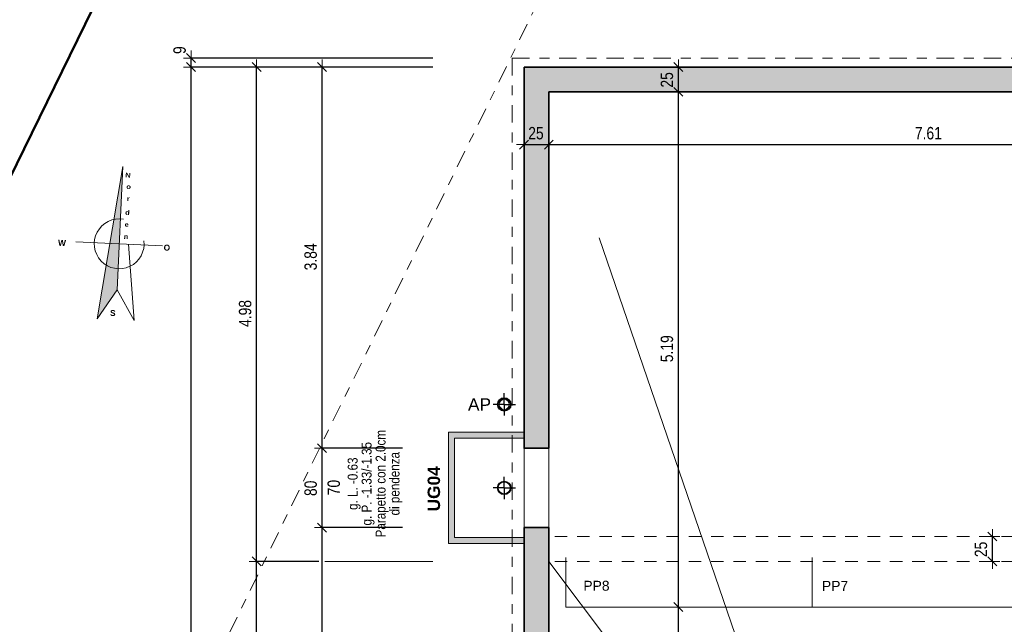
# Model space of a CAD drawing. Header units: metres. Extents: x -75 to 65, y -68 to 92.
# Tile 7 of 34: x -3.09 to 6.83, y 5.44 to 11.53. Entities that reach past the tile are written whole.
import ezdxf

# ---------------------------------------------------------------- set-up
doc = ezdxf.new("R2010")
doc.units = ezdxf.units.M
doc.header["$PDMODE"] = 65
for name, pattern in [('AUSGEZOGEN', [0]), ('STRICHLINIE_S4', [0.275, 0.175, -0.05, 0, -0.05]), ('VERDECKT2_S2', [0.165, 0.125, -0.04])]:
    doc.linetypes.add(name, pattern=pattern)
for name, color, linetype in [('XR$1$000 Kataster', 7, 'AUSGEZOGEN'), ('XR$1$010 Aussenwände', 7, 'AUSGEZOGEN'), ('XR$1$010 Aussenwände Bauteilschraffuren', 7, 'AUSGEZOGEN'), ('XR$1$010 Fenster', 7, 'AUSGEZOGEN'), ('XR$1$015 Innenwände', 7, 'AUSGEZOGEN'), ('XR$1$035 Decken', 7, 'AUSGEZOGEN'), ('XR$1$060 Möbel Einbau', 7, 'AUSGEZOGEN'), ('XR$1$065 Möbel Einrichtung', 7, 'AUSGEZOGEN'), ('XR$1$065 Möbel Einrichtung Bauteilschraffuren', 7, 'AUSGEZOGEN'), ('XR$1$080 Raumdefinitionen Kontur', 7, 'AUSGEZOGEN'), ('XR$1$Betonwände 1_50', 7, 'AUSGEZOGEN'), ('XR$2$160 Beschriftungen 50', 7, 'AUSGEZOGEN')]:
    doc.layers.add(name, color=color, linetype=linetype)
doc.layers.add('XR$1$STANDARD_1', color=7, linetype='AUSGEZOGEN', lineweight=25)
doc.layers.add('XR$2$STANDARD_1', color=7, linetype='AUSGEZOGEN', lineweight=25)
doc.styles.add('ARIAL', font='arial.ttf')
doc.styles.add('Arial Black', font='txt')
doc.dimstyles.new('DIMSTYLE_3', dxfattribs={"dimtxt": 0.125, "dimasz": 0.15, "dimexe": 0, "dimexo": 0, "dimgap": 0.0625, "dimtad": 2, "dimrnd": 0.005, "dimzin": 4, "dimdsep": 46, "dimtxsty": 'ARIAL', "dimblk1": 'ALL_ML_STRICH', "dimblk2": 'ALL_ML_STRICH', "dimsah": 1, "dimcen": 0, "dimclrd": 7, "dimclre": 7, "dimclrt": 7, "dimadec": 0, "dimazin": 0, "dimtfac": 1, "dimtdec": 0, "dimtix": 1, "dimtmove": 2, "dimatfit": 3, "dimfxl": 0, "dimtzin": 0, "dimlwd": 0, "dimlwe": 18, "dimarcsym": 0})
doc.dimstyles.new('DIMSTYLE_6', dxfattribs={"dimtxt": 0.125, "dimasz": 0.15, "dimexe": 0, "dimexo": 0, "dimgap": 0.0625, "dimtad": 2, "dimdec": 1, "dimlfac": 100, "dimrnd": 0.5, "dimzin": 4, "dimdsep": 46, "dimtxsty": 'ARIAL', "dimblk1": 'ALL_ML_STRICH', "dimblk2": 'ALL_ML_STRICH', "dimsah": 1, "dimcen": 0, "dimclrd": 7, "dimclre": 7, "dimclrt": 7, "dimadec": 0, "dimazin": 0, "dimtfac": 1, "dimtdec": 0, "dimtix": 1, "dimtmove": 2, "dimatfit": 3, "dimfxl": 0, "dimtzin": 0, "dimlwd": 0, "dimlwe": 18, "dimarcsym": 0})
doc.dimstyles.new('DIMSTYLE_7', dxfattribs={"dimtxt": 0.125, "dimasz": 0.15, "dimexe": 0, "dimexo": 0, "dimgap": 0.0625, "dimtad": 2, "dimdec": 1, "dimlfac": 100, "dimrnd": 0.5, "dimzin": 4, "dimdsep": 46, "dimtxsty": 'ARIAL', "dimblk1": 'ALL_ML_STRICH', "dimblk2": 'ALL_ML_STRICH', "dimsah": 1, "dimcen": 0, "dimclrd": 7, "dimclre": 7, "dimclrt": 7, "dimadec": 0, "dimazin": 0, "dimtfac": 1, "dimtdec": 0, "dimtix": 1, "dimtmove": 2, "dimatfit": 3, "dimfxl": 0, "dimtvp": 1.2, "dimtzin": 0, "dimlwd": 0, "dimlwe": 18, "dimarcsym": 0})
pattern_1 = [(0, (0.1125, 0.1125), (0.05625, 0.05625), [0.05625, -0.05625]), (90, (0.1125, 0.1125), (-0.05625, 0.05625), [0.05625, -0.05625])]

# ---------------------------------------------------------------- blocks, each defined once
blk = doc.blocks.new('COMPLEXOBJECT_0')
at = {"layer": 'XR$1$010 Aussenwände', "color": 7, "linetype": 'AUSGEZOGEN', "lineweight": 35, "transparency": 33554687}
for start, end in [(90, 270), (270, 90)]:
    blk.add_arc((1.9918, 6.4135), 0.00005, start, end, dxfattribs=at)
blk = doc.blocks.new('COMPLEXOBJECT_1')
at = {"layer": 'XR$1$010 Aussenwände', "color": 7, "linetype": 'AUSGEZOGEN', "lineweight": 35, "transparency": 33554687}
for start, end in [(90, 270), (270, 90)]:
    blk.add_arc((1.9918, 7.2135), 0.00005, start, end, dxfattribs=at)
blk = doc.blocks.new('COMPLEXOBJECT_2')
at = {"layer": 'XR$1$010 Fenster', "color": 7, "linetype": 'AUSGEZOGEN', "lineweight": 13, "transparency": 33554687}
for start, end in [(90, 270), (270, 90)]:
    blk.add_arc((1.9918, 7.2135), 0.00005, start, end, dxfattribs=at)
blk = doc.blocks.new('COMPLEXOBJECT_3')
at = {"layer": 'XR$1$010 Fenster', "color": 7, "linetype": 'AUSGEZOGEN', "lineweight": 13, "transparency": 33554687}
for start, end in [(90, 270), (270, 90)]:
    blk.add_arc((1.9918, 6.4135), 0.00005, start, end, dxfattribs=at)
blk = doc.blocks.new('COMPLEXOBJECT_12')
at = {"layer": 'XR$1$065 Möbel Einrichtung', "color": 7, "linetype": 'AUSGEZOGEN', "lineweight": 13, "transparency": 33554687}
for start, end in [(90, 270), (270, 90)]:
    blk.add_arc((1.7922, 7.6539), 0.05, start, end, dxfattribs=at)
blk = doc.blocks.new('COMPLEXOBJECT_24')
at = {"layer": 'XR$1$000 Kataster', "color": 7, "linetype": 'AUSGEZOGEN', "lineweight": 50, "transparency": 33554687}
blk.add_lwpolyline([(22.6573, 18.7576), (16.7383, 21.5867), (17.5206, 23.4483), (6.1286, 28.9846), (-7.0927, 1.9507), (0.9663, -14.7218), (26.0318, -14.6493)], dxfattribs=at)
blk = doc.blocks.new('COMPLEXOBJECT_26')
at = {"layer": 'XR$1$000 Kataster', "color": 7, "linetype": 'AUSGEZOGEN', "lineweight": 50, "transparency": 33554687}
blk.add_lwpolyline([(22.6573, 18.7576), (16.7383, 21.5867), (17.5206, 23.4483), (6.1286, 28.9846), (-7.0927, 1.9507), (0.9663, -14.7218), (26.0318, -14.6493)], dxfattribs=at)
blk = doc.blocks.new('ALL_ML_STRICH')
at = {"color": 0, "linetype": 'ByBlock', "lineweight": -2}
for p, q in [((-1, 0), (0.5, 0)), ((-0.3, -0.3), (0.3, 0.3)), ((0, -0.5), (0, 0.5))]:
    blk.add_line(p, q, dxfattribs=at)
blk = doc.blocks.new('*D68')
at = {"layer": 'DEFPOINTS', "color": 7, "linetype": 'AUSGEZOGEN', "lineweight": 18, "transparency": 16777216}
for p in [(3.5459, 5.6135), (3.5109, -1.2065), (3.5459, -1.2065)]:
    blk.add_point(p, dxfattribs=at)
at = {"layer": 'XR$2$STANDARD_1', "color": 7, "linetype": 'AUSGEZOGEN', "lineweight": -2, "transparency": 16777216}
for p, q in [((3.5459, 5.6135), (3.5459, 5.6135)), ((3.5459, -1.2065), (3.5459, 5.6135)), ((3.0159, -1.2065), (3.5459, -1.2065))]:
    blk.add_line(p, q, dxfattribs=at)
at = {"layer": 'XR$2$STANDARD_1', "color": 7, "linetype": 'AUSGEZOGEN', "lineweight": 18, "transparency": 16777216, "xscale": 0.15, "yscale": 0.15, "zscale": 0.15}
for p, rotation in [((3.5459, 5.6135), 90), ((3.5459, -1.2065), 270)]:
    blk.add_blockref('ALL_ML_STRICH', p, dxfattribs=dict(at, rotation=rotation))
at = {"layer": 'XR$2$STANDARD_1', "color": 7, "linetype": 'AUSGEZOGEN', "lineweight": 18, "transparency": 16777216, "insert": (3.4313, 2.2112), "char_height": 0.125, "width": 0.4, "attachment_point": 5, "rotation": 90, "style": 'ARIAL'}
blk.add_mtext('\\W0.80;\\A1;{\\A1;{6.82\\H0.082500;\\S^ ;}}', dxfattribs=at)
blk = doc.blocks.new('*D69')
at = {"layer": 'DEFPOINTS', "color": 7, "linetype": 'AUSGEZOGEN', "lineweight": 18, "transparency": 16777216}
for p in [(3.5809, 10.8035), (3.5459, 5.6135), (3.5459, 5.6135)]:
    blk.add_point(p, dxfattribs=at)
at = {"layer": 'XR$2$STANDARD_1', "color": 7, "linetype": 'AUSGEZOGEN', "lineweight": -2, "transparency": 16777216}
for p, q in [((3.5459, 10.8035), (3.5459, 10.8035)), ((3.5459, 5.6135), (3.5459, 10.8035)), ((3.5459, 5.6135), (3.5459, 5.6135))]:
    blk.add_line(p, q, dxfattribs=at)
at = {"layer": 'XR$2$STANDARD_1', "color": 7, "linetype": 'AUSGEZOGEN', "lineweight": 18, "transparency": 16777216, "xscale": 0.15, "yscale": 0.15, "zscale": 0.15}
for p, rotation in [((3.5459, 10.8035), 90), ((3.5459, 5.6135), 270)]:
    blk.add_blockref('ALL_ML_STRICH', p, dxfattribs=dict(at, rotation=rotation))
at = {"layer": 'XR$2$STANDARD_1', "color": 7, "linetype": 'AUSGEZOGEN', "lineweight": 18, "transparency": 16777216, "insert": (3.4313, 8.2156), "char_height": 0.125, "width": 0.4, "attachment_point": 5, "rotation": 90, "style": 'ARIAL'}
blk.add_mtext('\\W0.80;\\A1;{\\A1;{5.19\\H0.082500;\\S^ ;}}', dxfattribs=at)
blk = doc.blocks.new('*D70')
at = {"layer": 'DEFPOINTS', "color": 7, "linetype": 'AUSGEZOGEN', "lineweight": 18, "transparency": 16777216}
for p in [(3.5459, 11.0535), (3.5459, 10.8035), (3.5809, 10.8035)]:
    blk.add_point(p, dxfattribs=at)
at = {"layer": 'XR$2$STANDARD_1', "color": 7, "linetype": 'AUSGEZOGEN', "lineweight": -2, "transparency": 16777216}
for p, q in [((3.5459, 11.0535), (3.5459, 11.0535)), ((3.5459, 10.8035), (3.5459, 11.0535)), ((3.5459, 10.8035), (3.5459, 10.8035))]:
    blk.add_line(p, q, dxfattribs=at)
at = {"layer": 'XR$2$STANDARD_1', "color": 7, "linetype": 'AUSGEZOGEN', "lineweight": 18, "transparency": 16777216, "xscale": 0.15, "yscale": 0.15, "zscale": 0.15}
for p, rotation in [((3.5459, 11.0535), 90), ((3.5459, 10.8035), 270)]:
    blk.add_blockref('ALL_ML_STRICH', p, dxfattribs=dict(at, rotation=rotation))
at = {"layer": 'XR$2$STANDARD_1', "color": 7, "linetype": 'AUSGEZOGEN', "lineweight": 18, "transparency": 16777216, "insert": (3.4313, 10.9236), "char_height": 0.125, "width": 0.4, "attachment_point": 5, "rotation": 90, "style": 'ARIAL'}
blk.add_mtext('\\W0.80;\\A1;{\\A1;{25\\H0.082500;\\S^ ;}}', dxfattribs=at)
blk = doc.blocks.new('*D103')
at = {"layer": 'DEFPOINTS', "color": 7, "linetype": 'AUSGEZOGEN', "lineweight": 18, "transparency": 16777216}
for p in [(1.9918, 10.6189), (2.2418, 10.6694), (1.9918, 10.2717)]:
    blk.add_point(p, dxfattribs=at)
at = {"layer": 'XR$2$STANDARD_1', "color": 7, "linetype": 'AUSGEZOGEN', "lineweight": -2, "transparency": 16777216}
for p, q in [((1.9918, 10.2717), (1.9918, 10.2717)), ((1.9918, 10.2717), (2.2418, 10.2717)), ((2.2418, 10.2717), (2.2418, 10.2717))]:
    blk.add_line(p, q, dxfattribs=at)
at = {"layer": 'XR$2$STANDARD_1', "color": 7, "linetype": 'AUSGEZOGEN', "lineweight": 18, "transparency": 16777216, "xscale": 0.15, "yscale": 0.15, "zscale": 0.15, "rotation": 180}
blk.add_blockref('ALL_ML_STRICH', (1.9918, 10.2717), dxfattribs=at)
at = {"layer": 'XR$2$STANDARD_1', "color": 7, "linetype": 'AUSGEZOGEN', "lineweight": 18, "transparency": 16777216, "xscale": 0.15, "yscale": 0.15, "zscale": 0.15}
blk.add_blockref('ALL_ML_STRICH', (2.2418, 10.2717), dxfattribs=at)
at = {"layer": 'XR$2$STANDARD_1', "color": 7, "linetype": 'AUSGEZOGEN', "lineweight": 18, "transparency": 16777216, "insert": (2.1119, 10.3863), "char_height": 0.125, "width": 0.4, "attachment_point": 5, "style": 'ARIAL'}
blk.add_mtext('\\W0.80;\\A1;{\\A1;{25\\H0.082500;\\S^ ;}}', dxfattribs=at)
blk = doc.blocks.new('*D104')
at = {"layer": 'DEFPOINTS', "color": 7, "linetype": 'AUSGEZOGEN', "lineweight": 18, "transparency": 16777216}
for p in [(2.2418, 10.6694), (2.2418, 10.2717), (9.8518, 10.2238)]:
    blk.add_point(p, dxfattribs=at)
at = {"layer": 'XR$2$STANDARD_1', "color": 7, "linetype": 'AUSGEZOGEN', "lineweight": -2, "transparency": 16777216}
for p, q in [((2.2418, 10.2717), (2.2418, 10.2717)), ((2.2418, 10.2717), (9.8518, 10.2717)), ((9.8518, 10.2717), (9.8518, 10.2717))]:
    blk.add_line(p, q, dxfattribs=at)
at = {"layer": 'XR$2$STANDARD_1', "color": 7, "linetype": 'AUSGEZOGEN', "lineweight": 18, "transparency": 16777216, "xscale": 0.15, "yscale": 0.15, "zscale": 0.15, "rotation": 180}
blk.add_blockref('ALL_ML_STRICH', (2.2418, 10.2717), dxfattribs=at)
at = {"layer": 'XR$2$STANDARD_1', "color": 7, "linetype": 'AUSGEZOGEN', "lineweight": 18, "transparency": 16777216, "xscale": 0.15, "yscale": 0.15, "zscale": 0.15}
blk.add_blockref('ALL_ML_STRICH', (9.8518, 10.2717), dxfattribs=at)
at = {"layer": 'XR$2$STANDARD_1', "color": 7, "linetype": 'AUSGEZOGEN', "lineweight": 18, "transparency": 16777216, "insert": (6.0636, 10.3863), "char_height": 0.125, "width": 0.4, "attachment_point": 5, "style": 'ARIAL'}
blk.add_mtext('\\W0.80;\\A1;{\\A1;{7.61\\H0.082500;\\S^ ;}}', dxfattribs=at)
blk = doc.blocks.new('*D130')
at = {"layer": 'DEFPOINTS', "color": 7, "linetype": 'AUSGEZOGEN', "lineweight": 18, "transparency": 16777216}
for p in [(-0.1502, 7.2135), (-0.2083, 6.4135), (-0.0419, 6.4135)]:
    blk.add_point(p, dxfattribs=at)
at = {"layer": 'XR$2$STANDARD_1', "color": 7, "linetype": 'AUSGEZOGEN', "lineweight": -2, "transparency": 16777216}
for p, q in [((0.7677, 7.2135), (-0.0419, 7.2135)), ((-0.0419, 6.4135), (-0.0419, 7.2135)), ((0.7677, 6.4135), (-0.0419, 6.4135))]:
    blk.add_line(p, q, dxfattribs=at)
at = {"layer": 'XR$2$STANDARD_1', "color": 7, "linetype": 'AUSGEZOGEN', "lineweight": 18, "transparency": 16777216, "xscale": 0.15, "yscale": 0.15, "zscale": 0.15}
for p, rotation in [((-0.0419, 7.2135), 90), ((-0.0419, 6.4135), 270)]:
    blk.add_blockref('ALL_ML_STRICH', p, dxfattribs=dict(at, rotation=rotation))
at = {"layer": 'XR$2$STANDARD_1', "color": 7, "linetype": 'AUSGEZOGEN', "lineweight": 18, "transparency": 16777216, "insert": (-0.1565, 6.8092), "char_height": 0.125, "width": 0.4, "attachment_point": 5, "rotation": 90, "style": 'ARIAL'}
blk.add_mtext('\\W0.80;\\A1;{\\A1;{80\\H0.082500;\\S^ ;}}', dxfattribs=at)
at = {"layer": 'XR$2$STANDARD_1', "color": 7, "linetype": 'AUSGEZOGEN', "lineweight": 18, "transparency": 16777216, "insert": (0.0129, 6.7392), "char_height": 0.125, "width": 0.00625, "attachment_point": 1, "rotation": 90, "line_spacing_factor": 0.60241, "style": 'ARIAL'}
blk.add_mtext('\\W0.80;70', dxfattribs=at)
blk = doc.blocks.new('*D131')
at = {"layer": 'DEFPOINTS', "color": 7, "linetype": 'AUSGEZOGEN', "lineweight": 18, "transparency": 16777216}
for p in [(-0.3303, 11.0535), (-0.1502, 7.2135), (-0.0419, 7.2135)]:
    blk.add_point(p, dxfattribs=at)
at = {"layer": 'XR$2$STANDARD_1', "color": 7, "linetype": 'AUSGEZOGEN', "lineweight": -2, "transparency": 16777216}
for p, q in [((-0.0419, 11.0535), (-0.0419, 11.0535)), ((-0.0419, 7.2135), (-0.0419, 11.0535)), ((0.7677, 7.2135), (-0.0419, 7.2135))]:
    blk.add_line(p, q, dxfattribs=at)
at = {"layer": 'XR$2$STANDARD_1', "color": 7, "linetype": 'AUSGEZOGEN', "lineweight": 18, "transparency": 16777216, "xscale": 0.15, "yscale": 0.15, "zscale": 0.15}
for p, rotation in [((-0.0419, 11.0535), 90), ((-0.0419, 7.2135), 270)]:
    blk.add_blockref('ALL_ML_STRICH', p, dxfattribs=dict(at, rotation=rotation))
at = {"layer": 'XR$2$STANDARD_1', "color": 7, "linetype": 'AUSGEZOGEN', "lineweight": 18, "transparency": 16777216, "insert": (-0.1566, 9.1409), "char_height": 0.125, "width": 0.4, "attachment_point": 5, "rotation": 90, "style": 'ARIAL'}
blk.add_mtext('\\W0.80;\\A1;{\\A1;{3.84\\H0.082500;\\S^ ;}}', dxfattribs=at)
blk = doc.blocks.new('*D132')
at = {"layer": 'DEFPOINTS', "color": 7, "linetype": 'AUSGEZOGEN', "lineweight": 18, "transparency": 16777216}
for p in [(-3.5633, 11.0535), (-3.2946, -6.6565), (-1.3619, -6.6565)]:
    blk.add_point(p, dxfattribs=at)
at = {"layer": 'XR$2$STANDARD_1', "color": 7, "linetype": 'AUSGEZOGEN', "lineweight": -2, "transparency": 16777216}
for p, q in [((1.0718, 11.0535), (-1.3619, 11.0535)), ((-1.3619, -6.6565), (-1.3619, 11.0535)), ((1.1918, -6.6565), (-1.3619, -6.6565))]:
    blk.add_line(p, q, dxfattribs=at)
at = {"layer": 'XR$2$STANDARD_1', "color": 7, "linetype": 'AUSGEZOGEN', "lineweight": 18, "transparency": 16777216, "xscale": 0.15, "yscale": 0.15, "zscale": 0.15}
for p, rotation in [((-1.3619, 11.0535), 90), ((-1.3619, -6.6565), 270)]:
    blk.add_blockref('ALL_ML_STRICH', p, dxfattribs=dict(at, rotation=rotation))
at = {"layer": 'XR$2$STANDARD_1', "color": 7, "linetype": 'AUSGEZOGEN', "lineweight": 18, "transparency": 16777216, "insert": (-1.4744, 2.2115), "char_height": 0.125, "width": 0.5, "attachment_point": 5, "rotation": 90, "style": 'ARIAL'}
blk.add_mtext('\\W0.80;\\A1;{\\A1;{17.71\\H0.082500;\\S^ ;}}', dxfattribs=at)
blk = doc.blocks.new('*D133')
at = {"layer": 'DEFPOINTS', "color": 7, "linetype": 'AUSGEZOGEN', "lineweight": 18, "transparency": 16777216}
for p in [(-3.5633, 11.1435), (-3.5633, 11.0535), (-1.3619, 11.0535)]:
    blk.add_point(p, dxfattribs=at)
at = {"layer": 'XR$2$STANDARD_1', "color": 7, "linetype": 'AUSGEZOGEN', "lineweight": -2, "transparency": 16777216}
for p, q in [((1.0718, 11.1435), (-1.3619, 11.1435)), ((-1.3619, 11.0535), (-1.3619, 11.1435)), ((1.0718, 11.0535), (-1.3619, 11.0535))]:
    blk.add_line(p, q, dxfattribs=at)
at = {"layer": 'XR$2$STANDARD_1', "color": 7, "linetype": 'AUSGEZOGEN', "lineweight": 18, "transparency": 16777216, "xscale": 0.15, "yscale": 0.15, "zscale": 0.15}
for p, rotation in [((-1.3619, 11.1435), 90), ((-1.3619, 11.0535), 270)]:
    blk.add_blockref('ALL_ML_STRICH', p, dxfattribs=dict(at, rotation=rotation))
at = {"layer": 'XR$2$STANDARD_1', "color": 7, "linetype": 'AUSGEZOGEN', "lineweight": 18, "transparency": 16777216, "insert": (-1.4765, 11.2235), "char_height": 0.125, "width": 0.3, "attachment_point": 5, "rotation": 90, "style": 'ARIAL'}
blk.add_mtext('\\W0.80;\\A1;{\\A1;{9\\H0.082500;\\S^ ;}}', dxfattribs=at)
blk = doc.blocks.new('*D168')
at = {"layer": 'DEFPOINTS', "color": 7, "linetype": 'AUSGEZOGEN', "lineweight": 18, "transparency": 16777216}
for p in [(-0.3303, 6.4135), (-0.3303, -2.6065), (-0.0419, -2.6065)]:
    blk.add_point(p, dxfattribs=at)
at = {"layer": 'XR$2$STANDARD_1', "color": 7, "linetype": 'AUSGEZOGEN', "lineweight": -2, "transparency": 16777216}
for p, q in [((-0.0419, 6.4135), (-0.0419, 6.4135)), ((-0.0419, -2.6065), (-0.0419, 6.4135)), ((-0.0419, -2.6065), (-0.0419, -2.6065))]:
    blk.add_line(p, q, dxfattribs=at)
at = {"layer": 'XR$2$STANDARD_1', "color": 7, "linetype": 'AUSGEZOGEN', "lineweight": 18, "transparency": 16777216, "xscale": 0.15, "yscale": 0.15, "zscale": 0.15}
for p, rotation in [((-0.0419, 6.4135), 90), ((-0.0419, -2.6065), 270)]:
    blk.add_blockref('ALL_ML_STRICH', p, dxfattribs=dict(at, rotation=rotation))
at = {"layer": 'XR$2$STANDARD_1', "color": 7, "linetype": 'AUSGEZOGEN', "lineweight": 18, "transparency": 16777216, "insert": (-0.1565, 1.9112), "char_height": 0.125, "width": 0.4, "attachment_point": 5, "rotation": 90, "style": 'ARIAL'}
blk.add_mtext('\\W0.80;\\A1;{\\A1;{9.02\\H0.082500;\\S^ ;}}', dxfattribs=at)
blk = doc.blocks.new('*D169')
at = {"layer": 'DEFPOINTS', "color": 7, "linetype": 'AUSGEZOGEN', "lineweight": 18, "transparency": 16777216}
for p in [(6.7179, 6.3235), (6.6785, 6.0735), (6.708, 6.0735)]:
    blk.add_point(p, dxfattribs=at)
at = {"layer": 'XR$2$STANDARD_1', "color": 7, "linetype": 'AUSGEZOGEN', "lineweight": -2, "transparency": 16777216}
for p, q in [((6.708, 6.3235), (6.708, 6.3235)), ((6.708, 6.0735), (6.708, 6.3235)), ((6.708, 6.0735), (6.708, 6.0735))]:
    blk.add_line(p, q, dxfattribs=at)
at = {"layer": 'XR$2$STANDARD_1', "color": 7, "linetype": 'AUSGEZOGEN', "lineweight": 18, "transparency": 16777216, "xscale": 0.15, "yscale": 0.15, "zscale": 0.15}
for p, rotation in [((6.708, 6.3235), 90), ((6.708, 6.0735), 270)]:
    blk.add_blockref('ALL_ML_STRICH', p, dxfattribs=dict(at, rotation=rotation))
at = {"layer": 'XR$2$STANDARD_1', "color": 7, "linetype": 'AUSGEZOGEN', "lineweight": 18, "transparency": 16777216, "insert": (6.5934, 6.1936), "char_height": 0.125, "width": 0.4, "attachment_point": 5, "rotation": 90, "style": 'ARIAL'}
blk.add_mtext('\\W0.80;\\A1;{\\A1;{25\\H0.082500;\\S^ ;}}', dxfattribs=at)
blk = doc.blocks.new('*D192')
at = {"layer": 'DEFPOINTS', "color": 7, "linetype": 'AUSGEZOGEN', "lineweight": 18, "transparency": 16777216}
for p in [(1.9918, 6.0735), (-2.934, 2.2042), (-0.7019, 2.2042)]:
    blk.add_point(p, dxfattribs=at)
at = {"layer": 'XR$2$STANDARD_1', "color": 7, "linetype": 'AUSGEZOGEN', "lineweight": -2, "transparency": 16777216}
for p, q in [((-0.0753, 6.0735), (-0.7019, 6.0735)), ((-0.7019, 2.2042), (-0.7019, 6.0735)), ((-0.0753, 2.2042), (-0.7019, 2.2042))]:
    blk.add_line(p, q, dxfattribs=at)
at = {"layer": 'XR$2$STANDARD_1', "color": 7, "linetype": 'AUSGEZOGEN', "lineweight": 18, "transparency": 16777216, "xscale": 0.15, "yscale": 0.15, "zscale": 0.15}
for p, rotation in [((-0.7019, 6.0735), 90), ((-0.7019, 2.2042), 270)]:
    blk.add_blockref('ALL_ML_STRICH', p, dxfattribs=dict(at, rotation=rotation))
at = {"layer": 'XR$2$STANDARD_1', "color": 7, "linetype": 'AUSGEZOGEN', "lineweight": 18, "transparency": 16777216, "insert": (-0.8166, 4.1461), "char_height": 0.125, "width": 0.4, "attachment_point": 5, "rotation": 90, "style": 'ARIAL'}
blk.add_mtext('\\W0.80;\\A1;{\\A1;{3.87\\H0.082500;\\S^ ;}}', dxfattribs=at)
blk = doc.blocks.new('*D193')
at = {"layer": 'DEFPOINTS', "color": 7, "linetype": 'AUSGEZOGEN', "lineweight": 18, "transparency": 16777216}
for p in [(-2.7171, 11.0535), (-0.7019, 6.0735), (1.9918, 6.0735)]:
    blk.add_point(p, dxfattribs=at)
at = {"layer": 'XR$2$STANDARD_1', "color": 7, "linetype": 'AUSGEZOGEN', "lineweight": -2, "transparency": 16777216}
for p, q in [((-0.7019, 11.0535), (-0.7019, 11.0535)), ((-0.7019, 6.0735), (-0.7019, 11.0535)), ((-0.0753, 6.0735), (-0.7019, 6.0735))]:
    blk.add_line(p, q, dxfattribs=at)
at = {"layer": 'XR$2$STANDARD_1', "color": 7, "linetype": 'AUSGEZOGEN', "lineweight": 18, "transparency": 16777216, "xscale": 0.15, "yscale": 0.15, "zscale": 0.15}
for p, rotation in [((-0.7019, 11.0535), 90), ((-0.7019, 6.0735), 270)]:
    blk.add_blockref('ALL_ML_STRICH', p, dxfattribs=dict(at, rotation=rotation))
at = {"layer": 'XR$2$STANDARD_1', "color": 7, "linetype": 'AUSGEZOGEN', "lineweight": 18, "transparency": 16777216, "insert": (-0.8165, 8.5706), "char_height": 0.125, "width": 0.4, "attachment_point": 5, "rotation": 90, "style": 'ARIAL'}
blk.add_mtext('\\W0.80;\\A1;{\\A1;{4.98\\H0.082500;\\S^ ;}}', dxfattribs=at)

msp = doc.modelspace()

# ---------------------------------------------------------------- hatches: boundary and pattern name
at = {"layer": 'XR$1$010 Aussenwände Bauteilschraffuren', "linetype": 'AUSGEZOGEN', "lineweight": 13, "transparency": 33554687}
h = msp.add_hatch(dxfattribs=at)
h.set_pattern_fill('MUSTER', scale=0.05625, style=0, pattern_type=2)
h.set_pattern_definition(pattern_1)
h.paths.add_polyline_path([(10.0518, 10.8257), (10.0713, 10.8035), (14.8323, 10.8035), (14.8518, 10.8257), (14.8518, 7.4235), (15.0518, 7.4235), (15.0518, 10.8035), (15.9518, 10.8035), (15.9518, 11.0535), (15.0518, 11.0535), (15.0518, 11.0535), (1.9918, 11.0535), (1.9918, 7.2135), (2.2418, 7.2135), (2.2418, 10.8035), (9.8518, 10.8035), (9.8518, 6.0735), (11.7518, 6.0735), (11.7518, 6.2735), (10.0518, 6.2735)], flags=0)
h = msp.add_hatch(dxfattribs=at)
h.set_pattern_fill('MUSTER', scale=0.05625, style=0, pattern_type=2)
h.set_pattern_definition(pattern_1)
h.paths.add_polyline_path([(1.9918, -2.6065), (2.2418, -2.6065), (2.2418, 6.4135), (1.9918, 6.4135)], flags=0)
h = msp.add_hatch(dxfattribs=at)
h.set_pattern_fill('MUSTER', scale=0.05625, style=0, pattern_type=2)
h.set_pattern_definition(pattern_1)
h.paths.add_polyline_path([(2.2418, 6.0749), (1.9918, 5.8649)], flags=0)
h = msp.add_hatch(dxfattribs=at)
h.set_pattern_fill('MUSTER', scale=0.05625, style=0, pattern_type=2)
h.set_pattern_definition(pattern_1)
h.paths.add_polyline_path([(1.9918, 5.8649), (2.2418, 6.0749)], flags=0)
at = {"layer": 'XR$1$015 Innenwände', "linetype": 'AUSGEZOGEN', "lineweight": 13, "transparency": 33554687}
msp.add_hatch(color=8, dxfattribs=at).paths.add_polyline_path([(-2.3072, 8.5181), (-2.1067, 8.8086), (-2.049, 10.0506)])
at = {"layer": 'XR$1$065 Möbel Einrichtung Bauteilschraffuren', "linetype": 'AUSGEZOGEN', "lineweight": 13, "true_color": 0xbebebe, "transparency": 33554687}
msp.add_hatch(color=9, dxfattribs=at).paths.add_polyline_path([(1.9918, 6.3135), (1.2918, 6.3135), (1.2918, 7.3135), (1.9918, 7.3135), (1.9918, 7.3735), (1.2318, 7.3735), (1.2318, 6.2535), (1.9918, 6.2535)])

# ---------------------------------------------------------------- linework, layer by layer
at = {"layer": 'XR$1$000 Kataster', "color": 7, "linetype": 'AUSGEZOGEN', "lineweight": 50, "transparency": 33554687}
msp.add_lwpolyline([(-21.4375, 9.0258), (-7.0927, 1.9507), (6.1286, 28.9846), (-19.0917, 41.2516), (-32.2283, 14.2738), (-21.4375, 9.0258)], close=True, dxfattribs=at)
at = {"layer": 'XR$1$010 Aussenwände', "color": 7, "linetype": 'AUSGEZOGEN', "lineweight": 35, "transparency": 33554687}
for p, q in [((1.9918, 11.0535), (2.2418, 11.0535)), ((1.9918, 11.0535), (1.9918, 7.2135)), ((9.8518, 11.0535), (2.2418, 11.0535)), ((2.2418, 7.2135), (2.2418, 10.8035)), ((2.2418, 10.8035), (9.8518, 10.8035)), ((1.9918, 7.2135), (2.2418, 7.2135)), ((1.9918, 6.4135), (1.9918, 5.8649)), ((1.9918, 6.4135), (2.2418, 6.4135)), ((2.2418, 6.0749), (2.2418, 6.4135))]:
    msp.add_line(p, q, dxfattribs=at)
at = {"layer": 'XR$1$010 Fenster', "color": 7, "linetype": 'AUSGEZOGEN', "lineweight": 13, "transparency": 33554687}
for p, q in [((1.9918, 7.2135), (2.2418, 7.2135)), ((1.9918, 7.2135), (1.9918, 6.4135)), ((2.2418, 7.2135), (2.2418, 6.4135)), ((1.9918, 6.4135), (2.2418, 6.4135))]:
    msp.add_line(p, q, dxfattribs=at)
at = {"layer": 'XR$1$015 Innenwände', "color": 7, "linetype": 'STRICHLINIE_S4', "lineweight": 13, "transparency": 33554687}
msp.add_line((1.8718, 11.1435), (9.7568, 11.1435), dxfattribs=at)
at = {"layer": 'XR$1$015 Innenwände', "color": 7, "linetype": 'AUSGEZOGEN', "lineweight": 13, "transparency": 33554687}
for p, q in [((-2.3072, 8.5181), (-2.049, 10.0506)), ((-2.049, 10.0506), (-2.1067, 8.8086)), ((2.7491, 9.3343), (4.789, 3.3813)), ((-2.0852, 9.2724), (-2.5214, 9.2927)), ((-2.0852, 9.2724), (-1.649, 9.2522)), ((-1.9341, 8.5007), (-1.991, 9.2681)), ((-2.3072, 8.5181), (-2.1067, 8.8086)), ((-1.9341, 8.5007), (-2.1067, 8.8086))]:
    msp.add_line(p, q, dxfattribs=at)
msp.add_arc((-2.0852, 9.2724), 0.2511, 80.05187, 7.20403, dxfattribs=at)
at = {"layer": 'XR$1$035 Decken', "color": 7, "linetype": 'AUSGEZOGEN', "lineweight": 18, "transparency": 33554687}
for p, q in [((22.9418, 11.0535), (1.9918, 11.0535)), ((1.9918, 11.0535), (1.9918, 5.8635))]:
    msp.add_line(p, q, dxfattribs=at)
at = {"layer": 'XR$1$060 Möbel Einbau', "color": 172, "linetype": 'AUSGEZOGEN', "lineweight": 25, "transparency": 33554687}
for p, q in [((1.7922, 7.6539), (1.7922, 7.7664)), ((1.7922, 7.6539), (1.6797, 7.6539)), ((1.7922, 7.6539), (1.7922, 7.5414)), ((1.7922, 7.6539), (1.9047, 7.6539)), ((1.7922, 6.8135), (1.7922, 6.926)), ((1.7922, 6.8135), (1.6797, 6.8135)), ((1.7922, 6.8135), (1.7922, 6.701)), ((1.7922, 6.8135), (1.9047, 6.8135))]:
    msp.add_line(p, q, dxfattribs=at)
at = {"layer": 'XR$1$060 Möbel Einbau', "color": 251, "linetype": 'AUSGEZOGEN', "lineweight": 18, "transparency": 33554687}
for p, q in [((2.4118, 5.6135), (2.4118, 6.1135)), ((4.8918, 5.6135), (4.8918, 6.1135)), ((2.4118, 5.6135), (9.8518, 5.6135))]:
    msp.add_line(p, q, dxfattribs=at)
at = {"layer": 'XR$1$060 Möbel Einbau', "color": 172, "linetype": 'AUSGEZOGEN', "lineweight": 25, "transparency": 33554687}
for centre, radius in [((1.7922, 7.6539), 0.0675), ((1.7922, 7.6539), 0.0625), ((1.7922, 6.8135), 0.0675), ((1.7922, 6.8135), 0.0625)]:
    msp.add_circle(centre, radius, dxfattribs=at)
at = {"layer": 'XR$1$065 Möbel Einrichtung', "color": 7, "linetype": 'AUSGEZOGEN', "lineweight": 13, "transparency": 33554687}
for p, q in [((1.9918, 7.3735), (1.2318, 7.3735)), ((1.2318, 7.3735), (1.2318, 6.2535)), ((1.9918, 7.3135), (1.9918, 7.3735)), ((1.2918, 6.3135), (1.2918, 7.3135)), ((1.2918, 7.3135), (1.9918, 7.3135)), ((1.2318, 6.2535), (1.9918, 6.2535)), ((1.9918, 6.3135), (1.2918, 6.3135)), ((1.9918, 6.2535), (1.9918, 6.3135))]:
    msp.add_line(p, q, dxfattribs=at)
at = {"layer": 'XR$1$080 Raumdefinitionen Kontur', "color": 51, "linetype": 'AUSGEZOGEN', "lineweight": 13, "transparency": 33554687}
for p, q in [((9.8518, 10.8022), (2.2418, 10.8022)), ((2.2418, 10.8022), (2.2418, 6.0735))]:
    msp.add_line(p, q, dxfattribs=at)
at = {"layer": 'XR$1$Betonwände 1_50', "color": 7, "linetype": 'STRICHLINIE_S4', "lineweight": 13, "transparency": 33554687}
msp.add_line((1.8718, 11.1435), (1.8718, -6.7191), dxfattribs=at)
at = {"layer": 'XR$1$STANDARD_1', "color": 1, "linetype": 'STRICHLINIE_S4', "lineweight": 18, "transparency": 33554687}
msp.add_line((-2.645, 1.9405), (7.4972, 22.6785), dxfattribs=at)
at = {"layer": 'XR$1$STANDARD_1', "color": 7, "linetype": 'AUSGEZOGEN', "lineweight": 35, "transparency": 33554687}
for p, q in [((1.9918, -1.3001), (1.9918, 6.4135)), ((2.2418, 6.4135), (2.2418, -2.6064))]:
    msp.add_line(p, q, dxfattribs=at)
at = {"layer": 'XR$1$STANDARD_1', "color": 7, "linetype": 'VERDECKT2_S2', "lineweight": 13, "transparency": 33554687}
for p, q in [((9.8518, 6.3235), (2.2418, 6.3235)), ((9.8518, 6.0735), (2.2418, 6.0735))]:
    msp.add_line(p, q, dxfattribs=at)
at = {"layer": 'XR$1$STANDARD_1', "color": 7, "linetype": 'AUSGEZOGEN', "lineweight": 18, "transparency": 33554687}
msp.add_line((5.0718, 2.3042), (2.2418, 6.0735), dxfattribs=at)
at = {"layer": 'XR$2$STANDARD_1', "color": 7, "linetype": 'AUSGEZOGEN', "lineweight": 18, "transparency": 33554687}
msp.add_line((-0.015, 6.0735), (1.0718, 6.0735), dxfattribs=at)

# ---------------------------------------------------------------- block references
at = {"layer": 'XR$1$000 Kataster', "color": 7, "linetype": 'AUSGEZOGEN', "lineweight": 50, "transparency": 33554687}
for name in ['COMPLEXOBJECT_24', 'COMPLEXOBJECT_26']:
    msp.add_blockref(name, (0, 0), dxfattribs=at)
at = {"layer": 'XR$1$010 Aussenwände', "color": 7, "linetype": 'AUSGEZOGEN', "lineweight": 35, "transparency": 33554687}
for name in ['COMPLEXOBJECT_1', 'COMPLEXOBJECT_0']:
    msp.add_blockref(name, (0, 0), dxfattribs=at)
at = {"layer": 'XR$1$010 Fenster', "color": 7, "linetype": 'AUSGEZOGEN', "lineweight": 13, "transparency": 33554687}
for name in ['COMPLEXOBJECT_2', 'COMPLEXOBJECT_3']:
    msp.add_blockref(name, (0, 0), dxfattribs=at)
at = {"layer": 'XR$1$065 Möbel Einrichtung', "color": 7, "linetype": 'AUSGEZOGEN', "lineweight": 13, "transparency": 33554687}
msp.add_blockref('COMPLEXOBJECT_12', (0, 0), dxfattribs=at)

# ---------------------------------------------------------------- texts
at = {"layer": 'XR$1$015 Innenwände', "color": 7, "linetype": 'AUSGEZOGEN', "transparency": 33554687, "attachment_point": 7, "rotation": 357.337}
for s, insert, char_height, width, style in [('\\A1;{\\fArial Black|i0|b1;\\H0.047290;\\W1.000000;\\C7;N}\\P', (-2.025, 9.9415), 0.04729, 0.078816, 'Arial Black'), ('\\A1;{\\fArial Black|i0|b1;\\H0.047290;\\W1.000000;\\C7;o}\\P', (-2.0142, 9.8246), 0.04729, 0.067782, 'Arial Black'), ('\\A1;{\\fArial Black|i0|b1;\\H0.047290;\\W1.000000;\\C7;r}\\P', (-2.0085, 9.7051), 0.04729, 0.052807, 'Arial Black'), ('\\A1;{\\fArial Black|i0|b1;\\H0.047290;\\W1.000000;\\C7;d}\\P', (-2.0262, 9.5647), 0.04729, 0.067782, 'Arial Black'), ('\\A1;{\\fArial Black|i0|b1;\\H0.047290;\\W1.000000;\\C7;e}\\P', (-2.0318, 9.444), 0.04729, 0.067782, 'Arial Black'), ('\\A1;{\\fArial Black|i0|b1;\\H0.047290;\\W1.000000;\\C7;n}\\P', (-2.0407, 9.3228), 0.04729, 0.067782, 'Arial Black'), ('\\A1;{\\fArial|i0|b1;\\H0.060151;\\W1.000000;\\C7;W}\\P', (-2.7023, 9.253), 0.060151, 0.108905, 'ARIAL'), ('\\A1;{\\fArial|i0|b1;\\H0.060151;\\W1.000000;\\C7;O}\\P', (-1.6389, 9.2045), 0.060151, 0.094756, 'ARIAL'), ('\\A1;{\\fArial|i0|b1;\\H0.060151;\\W1.000000;\\C7;S}\\P', (-2.1787, 8.5457), 0.060151, 0.085813, 'ARIAL')]:
    msp.add_mtext(s, dxfattribs=dict(at, insert=insert, char_height=char_height, width=width, style=style))
at = {"layer": 'XR$2$160 Beschriftungen 50', "color": 7, "linetype": 'AUSGEZOGEN', "transparency": 33554687, "attachment_point": 7, "style": 'ARIAL'}
for s, insert, char_height, width in [('AP', (1.4269, 7.5914), 0.125, 0.353962), ('\\W1.00;PP8', (2.5893, 5.7761), 0.1, 0.314943), ('\\W1.00;PP7', (4.9921, 5.776), 0.1, 0.314943)]:
    msp.add_mtext(s, dxfattribs=dict(at, insert=insert, char_height=char_height, width=width))
at = {"layer": 'XR$2$160 Beschriftungen 50', "color": 7, "linetype": 'AUSGEZOGEN', "transparency": 33554687, "insert": (0.2158, 6.8556), "char_height": 0.1, "width": 1.122823, "attachment_point": 2, "rotation": 90, "line_spacing_factor": 0.843373, "style": 'ARIAL'}
msp.add_mtext('\\A1;{\\W0.84;g. L. -0.63}\\P{\\W0.84;g. P. -1.33/-1.35}\\P{\\W0.84;Parapetto con 2.0cm di pendenza}', dxfattribs=at)
at = {"layer": 'XR$2$160 Beschriftungen 50', "color": 7, "linetype": 'AUSGEZOGEN', "transparency": 33554687, "insert": (1.1477, 6.5761), "char_height": 0.125, "width": 0.52093, "attachment_point": 7, "rotation": 90, "style": 'ARIAL'}
msp.add_mtext('\\A1;{\\fArial|i0|b1;\\H0.125000;\\W1.000000;\\C7;UG04}\\P', dxfattribs=at)

# ---------------------------------------------------------------- dimensions: what is measured, and where the dimension line sits
at = {"layer": 'XR$2$STANDARD_1', "color": 7, "linetype": 'AUSGEZOGEN', "lineweight": 18, "transparency": 33554687}
for base, p1, p2, dimstyle, picture, middle in [((-1.3619, 11.1435), (1.0718, 11.0535), (1.0718, 11.1435), 'DIMSTYLE_7', '*D133', (-1.4765, 11.2235)), ((-1.3619, 11.0535), (1.1918, -6.6565), (1.0718, 11.0535), 'DIMSTYLE_3', '*D132', (-1.4744, 2.2115)), ((-0.7019, 11.0535), (-0.0753, 6.0735), (-0.7019, 11.0535), 'DIMSTYLE_3', '*D193', (-0.8165, 8.5706)), ((-0.0419, 11.0535), (0.7677, 7.2135), (-0.0419, 11.0535), 'DIMSTYLE_3', '*D131', (-0.1566, 9.1409)), ((3.5459, 11.0535), (3.5459, 10.8035), (3.5459, 11.0535), 'DIMSTYLE_7', '*D70', (3.4313, 10.9236)), ((3.5459, 10.8035), (3.5459, 5.6135), (3.5459, 10.8035), 'DIMSTYLE_3', '*D69', (3.4313, 8.2156)), ((-0.0419, 6.4135), (-0.0419, -2.6065), (-0.0419, 6.4135), 'DIMSTYLE_3', '*D168', (-0.1565, 1.9112)), ((6.708, 6.3235), (6.708, 6.0735), (6.708, 6.3235), 'DIMSTYLE_7', '*D169', (6.5934, 6.1936)), ((-0.7019, 6.0735), (-0.0753, 2.2042), (-0.0753, 6.0735), 'DIMSTYLE_3', '*D192', (-0.8166, 4.1461)), ((3.5459, 5.6135), (3.0159, -1.2065), (3.5459, 5.6135), 'DIMSTYLE_3', '*D68', (3.4313, 2.2112))]:
    dim = msp.add_linear_dim(base=base, p1=p1, p2=p2, angle=90, dimstyle=dimstyle, override={"dimpost": '<>', "dimclrd": 7, "dimclre": 7, "dimclrt": 7, "dimlwd": 0, "dimlwe": 18}, dxfattribs=at)
    dim.commit()
    dim.dimension.update_dxf_attribs({"geometry": picture, "text_midpoint": middle, "dimtype": 160})
for base, p1, p2, dimstyle, picture, middle in [((2.2418, 10.2717), (1.9918, 10.2717), (2.2418, 10.2717), 'DIMSTYLE_7', '*D103', (2.1119, 10.3863)), ((9.8518, 10.2717), (2.2418, 10.2717), (9.8518, 10.2717), 'DIMSTYLE_3', '*D104', (6.0636, 10.3863))]:
    dim = msp.add_linear_dim(base=base, p1=p1, p2=p2, dimstyle=dimstyle, override={"dimpost": '<>', "dimclrd": 7, "dimclre": 7, "dimclrt": 7, "dimlwd": 0, "dimlwe": 18}, dxfattribs=at)
    dim.commit()
    dim.dimension.update_dxf_attribs({"geometry": picture, "text_midpoint": middle, "dimtype": 160})
dim = msp.add_linear_dim(base=(-0.0419, 7.2135), p1=(0.7677, 6.4135), p2=(0.7677, 7.2135), angle=90, text='<>\\X\\W0.80;70', dimstyle='DIMSTYLE_6', override={"dimpost": '<>', "dimclrd": 7, "dimclre": 7, "dimclrt": 7, "dimlwd": 0, "dimlwe": 18}, dxfattribs=at)
dim.commit()
dim.dimension.update_dxf_attribs({"geometry": '*D130', "text_midpoint": (-0.1565, 6.8092), "dimtype": 160})

doc.saveas('drawing.dxf')
